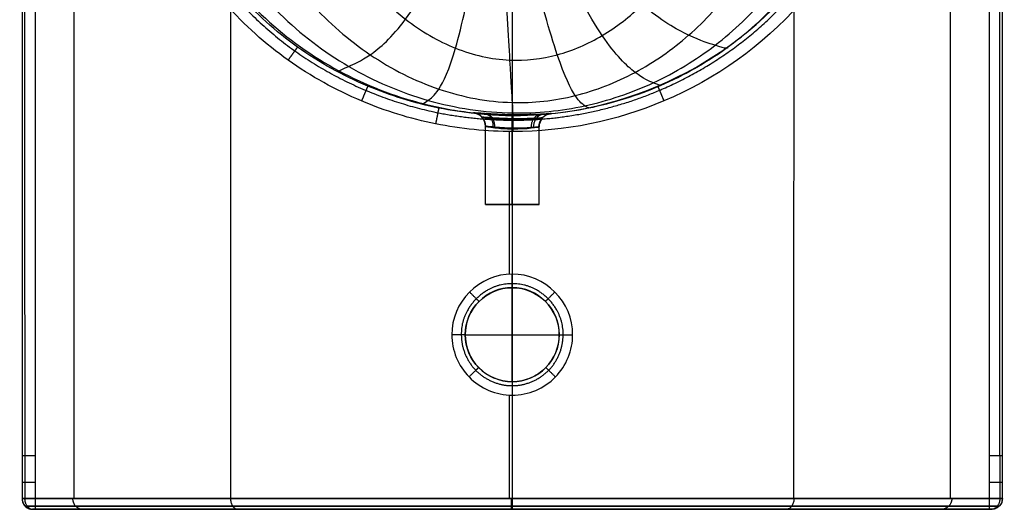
# Model space of a CAD drawing. Header units: millimetres. Extents: x -184 to 183, y -20 to 526.
# Tile 1 of 3: x -184 to 183, y -20 to 162. Entities that reach past the tile are written whole.
import ezdxf

# ---------------------------------------------------------------- set-up
doc = ezdxf.new("R2010")
doc.units = ezdxf.units.MM
doc.header["$MEASUREMENT"] = 0
doc.layers.add('Predefinito', color=7, linetype='Continuous', true_color=0x000000)

msp = doc.modelspace()

# ---------------------------------------------------------------- linework, layer by layer
at = {"layer": 'Predefinito'}
for p, q in [((0.01, 450, -410), (0.01, -16, -410)), ((-10, 93.46, -34.03), (-10, 122.61, -34.03)), ((0, 93.46, -44.03), (0, 121.88, -44.03)), ((0, 93.46, -24.03), (0, 121.62, -24.03)), ((10, 93.46, -34.03), (10, 122.34, -34.03)), ((-0.96, 67.5, 0), (-0.96, 120.63, 0)), ((-10, 93.46, -34.03), (10, 93.46, -34.03)), ((0, 93.46, -24.03), (0, 93.46, -44.03)), ((0, 27.5, -42.12), (0, 62.5, -42.12)), ((0, 62.5, -42.12), (0, 62.5, -5)), ((-17.5, 45, -42.12), (17.5, 45, -42.12)), ((-17.5, 45, -42.12), (-17.5, 45, -5)), ((17.5, 45, -42.12), (17.5, 45, -5)), ((0, 27.5, -42.12), (0, 27.5, -5)), ((-0.96, -16, 0), (-0.96, 22.51, 0)), ((-181.65, 0, -1.88), (-181.65, -16, -1.88)), ((177.75, -16, 0), (177.75, 0, 0)), ((181.65, 0, -1.88), (181.65, -16, -1.88)), ((-177.75, 0, 0), (-177.75, -16, 0)), ((177.75, -16, 0), (-177.75, -16, 0)), ((-104.99, -16, -410), (104.97, -16, -410)), ((177.75, -18.83, -1.17), (-177.75, -18.83, -1.17)), ((177.75, -20, -4), (-177.75, -20, -4)), ((-156.62, -20, -205), (156.6, -20, -205)), ((-104.99, -20, -410), (104.97, -20, -410)), ((-104.13, -18.83, -408.83), (104.12, -18.83, -408.83)), ((-102.09, -20, -406), (102.08, -20, -406)), ((0, -20, -4), (0, -20, -406))]:
    msp.add_line(p, q, dxfattribs=at)
at = {"layer": 'Predefinito', "extrusion": (0, 1, 0)}
msp.add_circle((0, -34.03, 93.46), 10, dxfattribs=at)
at = {"layer": 'Predefinito'}
for centre in [(0, 45, -42.12), (0, 45, -13.49)]:
    msp.add_circle(centre, 17.5, dxfattribs=at)
at = {"layer": 'Predefinito', "extrusion": (-2.6698e-15, -0.012474, 0.999922)}
msp.add_arc((-15, 122.17, -35.55), 5, 0, 83.5841, dxfattribs=at)
at = {"layer": 'Predefinito', "extrusion": (-0.120637, -2.05147e-05, 0.992697)}
msp.add_arc((-122.62, -19.08, -33.78), 5, 89.9903, 173.5287, dxfattribs=at)
at = {"layer": 'Predefinito', "extrusion": (-0.999919, 0.012701, -7.52568e-15)}
msp.add_arc((-121.87, -49.03, 1.55), 5, 90, 178.9359, dxfattribs=at)
at = {"layer": 'Predefinito', "extrusion": (0.999979, -0.006524, 4.70802e-15)}
msp.add_arc((121.62, -19.03, -0.79), 5, 270, 0.0951, dxfattribs=at)
at = {"layer": 'Predefinito', "extrusion": (0.999997, -0.002292, 1.76814e-07)}
msp.add_arc((120.62, -6, -0.05), 6, 359.9844, 90, dxfattribs=at)
at = {"layer": 'Predefinito', "extrusion": (-0.116722, -0.003867, -0.993157)}
msp.add_arc((-121.78, -22.99, 33.32), 5, 91.8846, 176.3802, dxfattribs=at)
at = {"layer": 'Predefinito', "extrusion": (-1.11927e-13, -0.00619, 0.999981)}
msp.add_arc((15, 122.13, -34.78), 5, 95.5377, 180, dxfattribs=at)
at = {"layer": 'Predefinito', "extrusion": (-1, 2.50977e-15, -1.75843e-07)}
msp.add_arc((-67.5, -5, 0), 5, 0, 90, dxfattribs=at)
at = {"layer": 'Predefinito', "extrusion": (-3.33389e-15, -1, 4.23547e-07)}
msp.add_arc((-22.5, -5, -45), 5, 0, 90, dxfattribs=at)
at = {"layer": 'Predefinito', "extrusion": (-7.06039e-16, 1, -4.23547e-07)}
msp.add_arc((-22.5, -5, 45), 5, 0, 90, dxfattribs=at)
at = {"layer": 'Predefinito', "extrusion": (1, 1.02451e-13, 1.75843e-07)}
msp.add_arc((22.5, -5, 0), 5, 0, 90, dxfattribs=at)
at = {"layer": 'Predefinito', "extrusion": (-0.220529, -1.38685e-06, 0.97538)}
msp.add_arc((16, -175.46, 34.32), 4, 276.3025, 359.49, dxfattribs=at)
at = {"layer": 'Predefinito', "extrusion": (-1, 1.49224e-06, 6.5415e-15)}
msp.add_arc((16, -406, 0.41), 4, 270, 359.9999, dxfattribs=at)
at = {"layer": 'Predefinito', "extrusion": (1, -1.49224e-06, 1.75844e-07)}
msp.add_arc((-16, -4, 0), 4, 90, 180.0001, dxfattribs=at)
at = {"layer": 'Predefinito', "extrusion": (-0.219639, 2.04405e-06, -0.975581)}
for start, end in [(270.1086, 313.2769), (344.0749, 359.4513)]:
    msp.add_arc((16, -175.51, -34.16), 4, start, end, dxfattribs=at)
at = {"layer": 'Predefinito'}
for points, knots in [([(182.62, 0, -6.1), (182.6, 52.43, -6.13), (182.65, 104.88, -6.16), (182.64, 209.75, -6.22), (181.88, 262.05, -6.26), (182.73, 340.84, -6.3), (183.08, 367.39, -6.3), (168.18, 417.85, -6.3), (155.67, 441.46, -6.3), (104.42, 501.13, -6.3), (52.43, 525, -6.3), (-52.44, 525, -6.3), (-104.4, 501.1, -6.3), (-155.69, 441.46, -6.3), (-168.26, 417.84, -6.3), (-183.17, 367.43, -6.3), (-182.7, 340.85, -6.3), (-181.93, 262.06, -6.26), (-182.64, 209.76, -6.22), (-182.64, 104.88, -6.16), (-182.6, 52.43, -6.13), (-182.62, 0, -6.1)], [14.911196, 14.911196, 14.911196, 14.911196, 171.292183, 171.292183, 327.67317, 327.67317, 405.863664, 405.863664, 484.054157, 484.054157, 640.435144, 640.435144, 796.816131, 796.816131, 875.006625, 875.006625, 953.197118, 953.197118, 1109.578105, 1109.578105, 1265.959092, 1265.959092, 1265.959092, 1265.959092]), ([(181.65, 0, -1.88), (181.66, 101.74, -1.92), (181.69, 203.47, -1.94), (181.69, 318.57, -1.97), (181.77, 331.87, -1.97), (181.5, 358.71, -1.97), (179.74, 372.15, -1.97), (170.27, 411.39, -1.97), (158.02, 436.09, -1.96), (124.1, 477.89, -1.96), (80.72, 511.97, -1.96), (0, 530.22, -1.96), (-80.73, 511.97, -1.96), (-124.09, 477.89, -1.96), (-158.08, 436.08, -1.96), (-170.11, 411.42, -1.97), (-183.5, 358.97, -1.97), (-181.38, 331.78, -1.97), (-181.86, 203.55, -1.94), (-181.61, 101.72, -1.92), (-181.65, 0, -1.88)], [15.000463, 15.000463, 15.000463, 15.000463, 320.217984, 320.217984, 360.245232, 360.245232, 400.27248, 400.27248, 480.326975, 480.326975, 560.381471, 640.435967, 720.490463, 800.545012, 800.545012, 880.599534, 880.599534, 960.654057, 960.654057, 1265.869848, 1265.869848, 1265.869848, 1265.869848]), ([(177.75, 0, 0), (177.75, 101.11, 0), (177.75, 202.21, 0), (177.75, 316.58, 0), (177.76, 329.84, 0), (177.71, 356.37, 0), (176.15, 369.62, 0), (167.19, 408.4, 0), (155.32, 432.85, 0), (122.15, 474.27, 0), (79.55, 508.09, 0), (0, 526.21, 0), (-79.57, 508.09, 0), (-122.15, 474.27, 0), (-155.38, 432.85, 0), (-167.05, 408.42, 0), (-179.68, 356.62, 0), (-177.35, 329.78, 0), (-177.97, 202.25, 0), (-177.69, 101.1, 0), (-177.75, 0, 0)], [15.08965, 15.08965, 15.08965, 15.08965, 320.217984, 320.217984, 360.245232, 360.245232, 400.27248, 400.27248, 480.326975, 480.326975, 560.381471, 640.435967, 720.490463, 800.545012, 800.545012, 880.599534, 880.599534, 960.654057, 960.654057, 1265.780703, 1265.780703, 1265.780703, 1265.780703]), ([(-163.21, -16, -192.35), (-163.17, 81.78, -192.35), (-163.24, 179.9, -191.62), (-162.92, 302.37, -190.6), (-164.12, 327.86, -190.55), (-158.25, 366.97, -190.3), (-155.62, 379.03, -190.06), (-148.48, 404.36, -189.78), (-143.16, 416.97, -189.71), (-122.55, 451.93, -189.45), (-102.53, 471.77, -189.32), (-66.79, 492.16, -189.18), (-41.19, 502.65, -189.11), (0.01, 508.05, -189.07), (41.2, 502.65, -189.11), (66.8, 492.16, -189.18), (102.53, 471.77, -189.32), (122.57, 451.93, -189.45), (143.15, 416.97, -189.71), (148.48, 404.38, -189.78), (155.66, 379.06, -190.06), (158.19, 366.81, -190.27), (164.17, 328.07, -190.59), (162.91, 302.36, -190.6), (163.24, 179.89, -191.62), (163.15, 81.79, -192.35), (163.2, -16, -192.35)], [3.967044, 3.967044, 3.967044, 3.967044, 294.801457, 294.801457, 368.501821, 368.501821, 405.352003, 405.352003, 442.202185, 442.202185, 515.902549, 515.902549, 552.754038, 589.602913, 626.451788, 663.300663, 663.300663, 736.998414, 736.998414, 773.847289, 773.847289, 810.696164, 810.696164, 884.393914, 884.393914, 1175.219125, 1175.219125, 1175.219125, 1175.219125]), ([(0.22, 120.62, 0), (-9.41, 120.67, 0), (-28.77, 122.51, 0), (-57.25, 131.4, 0), (-84.22, 146.21, 0), (-107.61, 167.43, 0), (-126.41, 193.01, 0), (-138.4, 221.87, 0), (-143.32, 247.54, 0), (-143.35, 268.62, 0), (-143.2, 286.09, 0), (-143.31, 304.62, 0), (-143.22, 332.59, 0), (-143.46, 365.31, 0), (-132.1, 400.25, 0), (-116.31, 427.94, 0), (-94.88, 451.55, 0), (-60.67, 475.32, 0), (-30.41, 484.45, 0), (-10.11, 485.89, 0)], [-1058.252478, -1058.252478, -1058.252478, -1058.252478, -1029.299316, -1000.346146, -969.028509, -937.710872, -906.059311, -874.40775, -844.608015, -827.992959, -811.377903, -792.029699, -772.681495, -726.907732, -695.120787, -663.333842, -631.724653, -600.115464, -539.048483, -539.048483, -539.048483, -539.048483]), ([(-10.11, 485.89, 0), (0.08, 486.62, 0), (20.64, 485.76, 0), (50.67, 477.86, 0), (78.63, 463.92, 0), (103.21, 443.44, 0), (122.84, 418.3, 0), (144.75, 372.05, 0), (143.54, 323.17, 0), (143.08, 278.19, 0), (143.83, 251.92, 0), (139.13, 223.95, 0), (127.18, 194.82, 0), (102.92, 159.39, 0), (59.65, 128.72, 0), (19.51, 120.59, 0), (0.22, 120.62, 0)], [-539.048483, -539.048483, -539.048483, -539.048483, -508.38904, -477.729596, -446.403179, -415.076762, -382.766306, -350.455849, -264.486821, -239.520525, -214.554228, -185.850772, -155.091756, -120.571792, -57.827153, 0, 0, 0, 0]), ([(0.24, 126.62, -6), (-9, 126.68, -5.99), (-27.59, 128.42, -5.98), (-54.87, 136.97, -6.02), (-80.72, 151.12, -6.04), (-103.1, 171.5, -6.08), (-121.15, 195.95, -6), (-132.61, 223.7, -5.9), (-137.32, 248.02, -5.82), (-137.36, 268.54, -5.8), (-137.2, 286.12, -5.78), (-137.31, 304.56, -5.71), (-137.24, 332.83, -5.58), (-137.46, 364.5, -5.31), (-126.65, 397.77, -5.26), (-111.41, 424.47, -5.31), (-90.93, 447.01, -5.45), (-58.1, 469.8, -5.66), (-29.1, 478.54, -5.77), (-9.68, 479.92, -5.78)], [-1058.252478, -1058.252478, -1058.252478, -1058.252478, -1029.299309, -1000.34614, -969.028503, -937.710866, -906.059306, -874.407746, -844.608011, -827.992955, -811.377899, -792.029695, -772.681492, -726.907729, -695.120785, -663.33384, -631.724652, -600.115463, -539.048483, -539.048483, -539.048483, -539.048483]), ([(0.24, 126.62, -6), (21.33, 126.6, -6.03), (42.44, 131.47, -6.11), (80.32, 150.16, -6.18), (97.06, 163.91, -6.18), (122.37, 197.55, -5.98), (131.33, 217.36, -5.78), (137.08, 248.42, -5.61), (137.46, 259.05, -5.56), (137.23, 280.76, -5.48), (137.24, 291.87, -5.44), (137.71, 325.1, -5.25), (138.19, 347.04, -5.04), (130.92, 388.62, -4.78), (122.15, 408.48, -4.77), (96.77, 442.18, -4.87), (80.21, 456.19, -4.98), (42.42, 475, -5.17), (21.33, 480.16, -5.24), (0.25, 480.27, -5.25)], [0, 0, 0, 0, 66.081995, 66.081995, 132.16399, 132.16399, 198.245984, 198.245984, 231.286982, 231.286982, 264.327979, 264.327979, 330.409974, 330.409974, 396.491969, 396.491969, 462.573964, 462.573964, 528.655959, 528.655959, 528.655959, 528.655959]), ([(0.41, 467.54, -58.63), (-7.15, 467.62, -58.65), (-21.98, 466.32, -58.53), (-43.87, 460.23, -57.95), (-64.37, 450.37, -57.01), (-83.13, 437.03, -55.77), (-99.49, 420.47, -54.29), (-112.79, 401.3, -52.61), (-123.19, 380.24, -50.79), (-129.92, 357.6, -48.89), (-132.22, 334.42, -46.96), (-133.32, 311.02, -45.05), (-133.91, 287.65, -43.22), (-134.47, 264.31, -41.52), (-134.06, 241.27, -39.99), (-126.71, 212.67, -38.41), (-114.92, 188.19, -37.1), (-92.87, 161.61, -36.24), (-65.26, 142.09, -35.86), (-38.21, 131.46, -35.78), (-20.67, 128.3, -35.77), (-14.33, 127.59, -35.77)], [276.995958, 276.995958, 276.995958, 276.995958, 289.349302, 301.702647, 314.055992, 326.409336, 338.762681, 351.116026, 363.46937, 375.822715, 388.17606, 400.529404, 412.882749, 425.236094, 437.589438, 449.942783, 471.032492, 492.122201, 513.21191, 534.301619, 546.227855, 546.227855, 546.227855, 546.227855]), ([(14.42, 127.32, -35.74), (19.12, 127.77, -35.73), (33.05, 129.86, -35.71), (55.71, 136.91, -35.71), (80.26, 150.84, -35.88), (101.2, 169.42, -36.34), (117.87, 192.96, -37.22), (127.43, 214.79, -38.51), (134.6, 245.01, -40.17), (133.66, 271.65, -41.98), (133.17, 298.74, -44.01), (132.39, 325.82, -46.17), (129.73, 352.91, -48.39), (122.94, 379.38, -50.59), (110.74, 403.85, -52.68), (94.35, 425.47, -54.58), (74.35, 443.51, -56.22), (51.33, 456.87, -57.51), (26.42, 465.36, -58.37), (8.96, 467.44, -58.61), (0.41, 467.54, -58.63)], [9.097262, 9.097262, 9.097262, 9.097262, 18.228163, 36.456327, 54.68449, 72.912653, 91.140816, 109.36898, 123.337894, 137.306809, 151.275724, 165.244639, 179.213554, 193.182469, 207.151383, 221.120298, 235.089213, 249.058128, 263.027043, 276.995958, 276.995958, 276.995958, 276.995958]), ([(104.97, -16, -410), (104.97, 70.99, -410), (104.98, 157.98, -410), (104.99, 267.05, -410), (104.99, 289.13, -410), (105, 322.25, -410), (104.98, 333.29, -410), (105.06, 355.37, -410), (103.39, 366.41, -410), (93.35, 397.99, -410), (79.81, 416.79, -410), (53.03, 436.3, -410), (33.13, 446.49, -410), (0.01, 451.76, -410), (-33.11, 446.49, -410), (-53, 436.3, -410), (-79.79, 416.79, -410), (-93.33, 398, -410), (-103.37, 366.41, -410), (-105.04, 355.37, -410), (-104.97, 333.29, -410), (-104.99, 322.25, -410), (-104.98, 289.13, -410), (-104.99, 267.05, -410), (-104.98, 157.98, -410), (-104.99, 70.99, -410), (-104.99, -16, -410)], [-1174.734661, -1174.734661, -1174.734661, -1174.734661, -884.393914, -884.393914, -810.696164, -810.696164, -773.847289, -773.847289, -736.998414, -736.998414, -663.300663, -663.300663, -626.451788, -589.602913, -552.754038, -515.902549, -515.902549, -442.202185, -442.202185, -405.352003, -405.352003, -368.501821, -368.501821, -294.801457, -294.801457, -4.450612, -4.450612, -4.450612, -4.450612]), ([(0.92, 428.1, -103.66), (-5.73, 428.21, -103.69), (-18.85, 427.22, -103.53), (-38.21, 422.34, -102.76), (-56.48, 414.35, -101.52), (-73.32, 403.48, -99.88), (-88.21, 389.91, -97.91), (-100.61, 374.14, -95.67), (-110.61, 356.7, -93.24), (-117.57, 337.84, -90.69), (-120.89, 318.35, -88.08), (-122.97, 298.5, -85.48), (-124.28, 278.47, -82.97), (-125.14, 258.32, -80.61), (-124.83, 238.18, -78.48), (-118.73, 213.26, -76.2), (-107.98, 189.18, -74.2), (-87.51, 163.44, -72.74), (-61.58, 143.75, -71.94), (-31.72, 130.9, -71.59), (-10.34, 127.72, -71.53), (0.18, 127.55, -71.51)], [276.995958, 276.995958, 276.995958, 276.995958, 289.349302, 301.702647, 314.055992, 326.409336, 338.762681, 351.116026, 363.46937, 375.822715, 388.17606, 400.529404, 412.882749, 425.236094, 437.589438, 449.942783, 471.032492, 492.122201, 513.21191, 534.301619, 555.391328, 555.391328, 555.391328, 555.391328]), ([(0.18, 127.55, -71.51), (9.27, 127.4, -71.5), (27.19, 129.2, -71.48), (52.97, 137.87, -71.63), (76.16, 151.99, -72.08), (95.73, 170.64, -72.96), (110.98, 193.47, -74.38), (119.4, 215.3, -76.32), (125.02, 241.24, -78.7), (124.02, 264.34, -81.23), (122.86, 287.52, -84.02), (121.02, 310.49, -86.97), (117.36, 333.23, -89.97), (110.22, 355.26, -92.93), (98.7, 375.51, -95.73), (83.75, 393.35, -98.27), (65.87, 408.18, -100.46), (45.55, 419.19, -102.17), (23.68, 426.21, -103.32), (8.43, 427.98, -103.64), (0.92, 428.1, -103.66)], [0, 0, 0, 0, 18.228163, 36.456327, 54.68449, 72.912653, 91.140816, 109.36898, 123.337894, 137.306809, 151.275724, 165.244639, 179.213554, 193.182469, 207.151383, 221.120298, 235.089213, 249.058128, 263.027043, 276.995958, 276.995958, 276.995958, 276.995958]), ([(1.62, 373.92, -130.15), (-3.73, 374.03, -130.17), (-14.37, 373.45, -130.07), (-30.05, 370.2, -129.54), (-44.96, 364.76, -128.7), (-58.82, 357.25, -127.58), (-71.24, 347.77, -126.22), (-81.83, 336.61, -124.69), (-90.59, 324.11, -123.01), (-97.08, 310.43, -121.25), (-100.87, 296.06, -119.44), (-103.49, 281.18, -117.63), (-105.26, 265.88, -115.86), (-106.35, 250.2, -114.19), (-106.24, 234.15, -112.66), (-101.8, 214.18, -110.99), (-93.03, 191.63, -109.47), (-75.76, 167.56, -108.27), (-53.51, 148.19, -107.54), (-27.66, 135.14, -107.16), (-9.22, 131.69, -107.08), (-0.05, 131.44, -107.07)], [276.995958, 276.995958, 276.995958, 276.995958, 289.349302, 301.702647, 314.055992, 326.409336, 338.762681, 351.116026, 363.46937, 375.822715, 388.17606, 400.529404, 412.882749, 425.236094, 437.589438, 449.942783, 471.032492, 492.122201, 513.21191, 534.301619, 555.391328, 555.391328, 555.391328, 555.391328]), ([(-0.05, 131.44, -107.07), (7.88, 131.22, -107.05), (23.67, 133, -107.06), (46.17, 141.78, -107.26), (66.29, 155.8, -107.7), (83.04, 173.99, -108.46), (95.74, 195.29, -109.6), (102.39, 216.04, -111.07), (106.2, 236.36, -112.79), (105.19, 254.54, -114.6), (103.62, 272.26, -116.57), (101.2, 289.51, -118.63), (97.2, 306.27, -120.72), (90.55, 322.24, -122.77), (80.68, 336.75, -124.7), (68.28, 349.41, -126.45), (53.71, 359.85, -127.95), (37.34, 367.58, -129.13), (19.81, 372.51, -129.92), (7.66, 373.79, -130.13), (1.62, 373.92, -130.15)], [0, 0, 0, 0, 18.228163, 36.456327, 54.68449, 72.912653, 91.140816, 109.36898, 123.337894, 137.306809, 151.275724, 165.244639, 179.213554, 193.182469, 207.151383, 221.120298, 235.089213, 249.058128, 263.027043, 276.995958, 276.995958, 276.995958, 276.995958]), ([(2.37, 315.06, -143.95), (-1.18, 315.17, -143.96), (-8.35, 314.95, -143.91), (-18.89, 313.27, -143.67), (-29.02, 310.29, -143.3), (-38.52, 306.06, -142.81), (-47.19, 300.61, -142.24), (-54.77, 294.09, -141.6), (-61.25, 286.64, -140.93), (-66.36, 278.34, -140.24), (-69.85, 269.43, -139.57), (-72.48, 260, -138.93), (-74.37, 250.09, -138.36), (-75.59, 239.76, -137.87), (-75.84, 228.88, -137.5), (-73.62, 215.5, -137.21), (-68.09, 196.97, -137.19), (-56.17, 177.75, -137.47), (-40.25, 161.65, -137.88), (-21.32, 150.61, -138.27), (-7.82, 147.52, -138.39), (-0.97, 147.22, -138.4)], [276.995958, 276.995958, 276.995958, 276.995958, 289.349302, 301.702647, 314.055992, 326.409336, 338.762681, 351.116026, 363.46937, 375.822715, 388.17606, 400.529404, 412.882749, 425.236094, 437.589438, 449.942783, 471.032492, 492.122201, 513.21191, 534.301619, 555.391328, 555.391328, 555.391328, 555.391328]), ([(-0.97, 147.22, -138.4), (4.96, 146.97, -138.4), (16.96, 148.34, -138.3), (33.86, 155.65, -138), (48.87, 167.32, -137.63), (61.07, 182.44, -137.3), (69.92, 199.54, -137.12), (74.02, 217, -137.19), (75.76, 230.11, -137.51), (74.8, 242.23, -137.99), (73.17, 253.62, -138.6), (70.77, 264.52, -139.3), (67.26, 274.86, -140.07), (62.12, 284.52, -140.86), (55.1, 293.16, -141.64), (46.58, 300.61, -142.36), (36.77, 306.71, -143), (25.91, 311.21, -143.51), (14.34, 314.11, -143.85), (6.39, 314.93, -143.95), (2.37, 315.06, -143.95)], [0, 0, 0, 0, 18.228163, 36.456327, 54.68449, 72.912653, 91.140816, 109.36898, 123.337894, 137.306809, 151.275724, 165.244639, 179.213554, 193.182469, 207.151383, 221.120298, 235.089213, 249.058128, 263.027043, 276.995958, 276.995958, 276.995958, 276.995958]), ([(-65.37, 143.06, -6.04), (-65.37, 143.01, -15.99), (-64.86, 143.1, -37.87), (-61.66, 144.62, -72.08), (-53.88, 147.86, -107.91), (-40.29, 159.42, -141.85), (-29.05, 179.41, -148.6), (-23.33, 188.55, -149.98)], [7.979915, 7.979915, 7.979915, 7.979915, 47.354885, 94.70977, 142.064654, 189.419539, 236.781516, 236.781516, 236.781516, 236.781516]), ([(80.18, 152.03, -6.16), (80.34, 151.73, -16.07), (80.04, 151.35, -37.92), (76.49, 152.47, -72.21), (67.11, 155.3, -108.23), (49.44, 165.29, -141.43), (33.44, 182.42, -148.46), (25.43, 190.26, -149.98)], [8.131227, 8.131227, 8.131227, 8.131227, 47.354885, 94.70977, 142.064654, 189.419539, 236.889325, 236.889325, 236.889325, 236.889325]), ([(55.53, 138.11, -6.13), (55.67, 137.9, -15.98), (55.54, 137.62, -37.73), (53.19, 138.5, -71.73), (46.77, 141.11, -107.49), (34.36, 152.97, -142.14), (22.8, 174.54, -148.69), (17.03, 184.38, -149.99)], [8.124081, 8.124081, 8.124081, 8.124081, 47.354885, 94.70977, 142.064654, 189.419539, 236.845744, 236.845744, 236.845744, 236.845744]), ([(-33.61, 130.79, -6.01), (-33.61, 130.8, -15.92), (-33.35, 130.9, -37.75), (-31.72, 131.98, -71.7), (-27.79, 134.73, -107.24), (-21.25, 147.83, -142.56), (-16.29, 171.95, -148.82), (-13.73, 182.93, -149.99)], [7.950857, 7.950857, 7.950857, 7.950857, 47.354885, 94.70977, 142.064654, 189.419539, 236.77797, 236.77797, 236.77797, 236.77797]), ([(-2.91, 180.39, -150), (-2.23, 168.73, -148.91), (-0.72, 143.05, -142.86), (0.06, 129.57, -106.99), (0.18, 127.57, -75.93), (0.21, 127.02, -56.47), (0.22, 126.88, -48.93)], [-236.774424, -236.774424, -236.774424, -236.774424, -189.419539, -142.064654, -94.70977, -64.778713, -64.778713, -64.778713, -64.778713]), ([(28.47, 129.51, -6.06), (28.56, 129.42, -15.94), (28.53, 129.27, -37.71), (27.35, 129.92, -71.58), (24.04, 132.24, -107.08), (17.33, 145.24, -142.66), (10.64, 169.83, -148.85), (7.35, 181, -149.99)], [8.036576, 8.036576, 8.036576, 8.036576, 47.354885, 94.70977, 142.064654, 189.419539, 236.802162, 236.802162, 236.802162, 236.802162]), ([(0.06, 126.88, -48.93), (-3.73, 126.92, -48.96), (-10.68, 127.31, -45.92), (-13.95, 127.59, -39.06), (-14.33, 127.59, -35.77), (-14.4, 127.59, -35.17), (-14.44, 127.58, -34.57), (-14.44, 127.57, -33.96), (-14.49, 127.53, -29.64), (-10.96, 127.03, -21.91), (-3.38, 126.64, -19), (0.03, 126.62, -19.02)], [0.278525, 0.278525, 0.278525, 0.278525, 12.07379, 22.040478, 22.040478, 22.040478, 23.854497, 23.854497, 23.854497, 36.835175, 47.439237, 47.439237, 47.439237, 47.439237]), ([(14.52, 127.32, -34), (14.52, 127.32, -34.58), (14.49, 127.32, -35.16), (14.42, 127.32, -35.74), (14.12, 127.31, -38.33), (11.47, 127.1, -45.28), (4.67, 126.82, -48.93), (0.22, 126.88, -48.93)], [-0.032474, -0.032474, -0.032474, -0.032474, 1.722383, 1.722383, 1.722383, 9.593625, 23.374227, 23.374227, 23.374227, 23.374227]), ([(0, 121.88, -44.03), (-2.63, 121.93, -44.04), (-7.42, 122.33, -42.02), (-9.67, 122.62, -37.43), (-9.93, 122.62, -35.23), (-9.97, 122.62, -34.83), (-10, 122.61, -34.43), (-10, 122.61, -34.03), (-10.02, 122.56, -31.13), (-7.58, 122.04, -25.96), (-2.35, 121.64, -24.02), (0, 121.62, -24.03)], [0.278525, 0.278525, 0.278525, 0.278525, 12.07379, 22.040478, 22.040478, 22.040478, 23.854497, 23.854497, 23.854497, 36.835175, 47.439237, 47.439237, 47.439237, 47.439237]), ([(10, 122.34, -34.03), (10, 122.34, -34.42), (9.98, 122.34, -34.81), (9.93, 122.34, -35.19), (9.73, 122.34, -36.92), (7.89, 122.12, -41.58), (3.18, 121.82, -44.02), (0.11, 121.88, -44.03)], [-0.032474, -0.032474, -0.032474, -0.032474, 1.722383, 1.722383, 1.722383, 9.593625, 23.374227, 23.374227, 23.374227, 23.374227]), ([(-22.5, 45, 0), (-22.54, 39.19, 0), (-17.7, 27.47, 0), (-5.99, 22.46, 0), (0, 22.5, 0)], [106.026087, 106.026087, 106.026087, 106.026087, 123.427184, 141.368116, 141.368116, 141.368116, 141.368116]), ([(-17.5, 45, -5), (-17.53, 40.48, -5), (-13.76, 31.37, -5), (-4.66, 27.47, -5), (0, 27.5, -5)], [106.026087, 106.026087, 106.026087, 106.026087, 123.427184, 141.368116, 141.368116, 141.368116, 141.368116]), ([(0, 27.5, -5), (4.65, 27.47, -5), (13.76, 31.37, -5), (17.53, 40.48, -5), (17.5, 45, -5)], [0, 0, 0, 0, 17.94093, 35.342029, 35.342029, 35.342029, 35.342029]), ([(0, 22.5, 0), (5.99, 22.46, 0), (17.69, 27.47, 0), (22.53, 39.19, 0), (22.5, 45, 0)], [0, 0, 0, 0, 17.94093, 35.342029, 35.342029, 35.342029, 35.342029]), ([(-177.75, -16, 0), (-179.23, -16, -0.01), (-182.26, -16, -1.42), (-182.93, -16, -4.67), (-182.62, -16, -6.1)], [-0.00048, -0.00048, -0.00048, -0.00048, 0.889313, 1.787581, 1.787581, 1.787581, 1.787581]), ([(-182.62, -16, -6.1), (-182.58, -16, -67.66), (-166.12, -16, -204.97), (-129.02, -16, -337.71), (-104.99, -16, -410)], [-0.004334, -0.004334, -0.004334, -0.004334, 183.591012, 411.715026, 411.715026, 411.715026, 411.715026]), ([(-182.59, -16.44, -6.1), (-182.58, -16.51, -6.1), (-182.54, -16.8, -6.09), (-182.41, -17.32, -6.07), (-182.12, -17.97, -6.04), (-181.71, -18.58, -5.96), (-181.17, -19.09, -5.98), (-180.59, -19.51, -5.81), (-179.93, -19.8, -5.74), (-179.27, -19.97, -5.63), (-178.83, -20, -5.54), (-178.61, -20, -5.5)], [0.440591, 0.440591, 0.440591, 0.440591, 0.649503, 1.332904, 2.044816, 2.775564, 3.522093, 4.24834, 4.9655, 5.656778, 6.315781, 6.315781, 6.315781, 6.315781]), ([(-104.99, -16, -410), (-104.99, -16.22, -410), (-104.95, -16.66, -409.96), (-104.83, -17.33, -409.79), (-104.62, -17.98, -409.5), (-104.32, -18.58, -409.08), (-103.94, -19.1, -408.56), (-103.51, -19.51, -407.96), (-103.04, -19.8, -407.31), (-102.57, -19.96, -406.65), (-102.25, -20, -406.21), (-102.09, -20, -406)], [0.000126, 0.000126, 0.000126, 0.000126, 0.649273, 1.34291, 2.084169, 2.871355, 3.696295, 4.544113, 5.395278, 6.22904, 7.026887, 7.026887, 7.026887, 7.026887]), ([(104.97, -16, -410), (104.97, -16.22, -410), (104.93, -16.66, -409.96), (104.82, -17.33, -409.79), (104.6, -17.98, -409.5), (104.3, -18.58, -409.08), (103.93, -19.1, -408.56), (103.5, -19.51, -407.96), (103.03, -19.8, -407.31), (102.55, -19.96, -406.65), (102.23, -20, -406.21), (102.08, -20, -406)], [0.000128, 0.000128, 0.000128, 0.000128, 0.649179, 1.342815, 2.084073, 2.871257, 3.696192, 4.544006, 5.395165, 6.22892, 7.026761, 7.026761, 7.026761, 7.026761]), ([(104.97, -16, -410), (129.02, -16, -337.71), (166.08, -16, -205), (182.61, -16, -67.63), (182.61, -16, -6.1)], [-0.000433, -0.000433, -0.000433, -0.000433, 228.127076, 411.72478, 411.72478, 411.72478, 411.72478]), ([(182.61, -16, -6.1), (182.93, -16, -4.66), (182.24, -16, -1.4), (179.22, -16, -0.01), (177.75, -16, 0)], [-0.000272, -0.000272, -0.000272, -0.000272, 0.900478, 1.799672, 1.799672, 1.799672, 1.799672]), ([(182.61, -16, -6.1), (182.61, -16.22, -6.1), (182.55, -16.65, -6.26), (182.39, -17.33, -6.18), (182.11, -17.96, -6.1), (181.72, -18.49, -6.22), (181.58, -18.68, -5.96), (181.54, -18.72, -5.86)], [0, 0, 0, 0, 0.659273, 1.342708, 2.054712, 2.785655, 3.087948, 3.087948, 3.087948, 3.087948]), ([(-177.75, -20, -4), (-178.05, -20, -3.99), (-178.64, -20, -4.3), (-178.82, -20, -4.94), (-178.75, -20, -5.23), (-178.75, -20, -5.23), (-178.75, -20, -5.23), (-178.74, -20, -5.24)], [-0.00048, -0.00048, -0.00048, -0.00048, 0.889313, 1.788711, 1.788711, 1.788711, 1.79713, 1.79713, 1.79713, 1.79713]), ([(-178.61, -20, -5.5), (-178.63, -20, -66.94), (-162.36, -20, -202.97), (-125.7, -20, -334.72), (-102.09, -20, -406)], [-0.601512, -0.601512, -0.601512, -0.601512, 183.591012, 408.833205, 408.833205, 408.833205, 408.833205]), ([(102.08, -20, -406), (125.69, -20, -334.72), (162.31, -20, -203.02), (178.64, -20, -66.95), (178.6, -20, -5.57)], [2.88161, 2.88161, 2.88161, 2.88161, 228.127076, 412.258063, 412.258063, 412.258063, 412.258063]), ([(178.76, -20, -5.24), (178.76, -20, -5.24), (178.76, -20, -5.24), (178.76, -20, -5.23), (178.83, -20, -4.94), (178.65, -20, -4.3), (178.05, -20, -3.99), (177.75, -20, -4)], [-0.009399, -0.009399, -0.009399, -0.009399, -0.000664, -0.000664, -0.000664, 0.900478, 1.799672, 1.799672, 1.799672, 1.799672]), ([(179.79, -19.83, -5.46), (179.62, -19.88, -5.57), (179.24, -19.96, -5.79), (178.8, -20, -5.66), (178.6, -20, -5.57)], [7.227654, 7.227654, 7.227654, 7.227654, 7.84049, 8.501902, 8.501902, 8.501902, 8.501902]), ([(181.54, -18.72, -5.86), (181.31, -19.01, -5.25), (181.32, -18.88, -3.08), (180.79, -19.44, -4.98), (180.19, -19.71, -5.21), (179.87, -19.81, -5.41), (179.79, -19.83, -5.46)], [3.087948, 3.087948, 3.087948, 3.087948, 5.020702, 6.091676, 6.946068, 7.227654, 7.227654, 7.227654, 7.227654])]:
    msp.add_open_spline(points, degree=3, knots=knots, dxfattribs=at)
for points, weights, degree, knots in [([(-9.81, 481.74, -1.68), (-29.5, 480.35, -1.68), (-58.77, 471.58, -1.64), (-92.17, 448.52, -1.57), (-113, 425.64, -1.52), (-128.47, 398.6, -1.5), (-139.46, 364.7, -1.52), (-139.13, 332.64, -1.61), (-139.17, 304.58, -1.66), (-139.03, 286.09, -1.68), (-139.18, 268.58, -1.69), (-139.14, 247.86, -1.69), (-134.33, 223.11, -1.72), (-122.67, 195.06, -1.76), (-104.39, 170.32, -1.79), (-81.76, 149.72, -1.77), (-55.57, 135.34, -1.76), (-27.95, 126.69, -1.75), (-9.11, 124.91, -1.75), (0.23, 124.86, -1.76)], [1.00767146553, 1.00797190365, 1.01170824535, 1.01877193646, 1.02320496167, 1.02502099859, 1.02333079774, 1.01427331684, 1.00987815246, 1.00761401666, 1.00695062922, 1.00638147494, 1.00359013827, 1.00011663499, 0.997168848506, 0.998503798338, 0.999440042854, 1.00083856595, 1.0002995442, 1], 3, [539.048483, 539.048483, 539.048483, 539.048483, 600.115476, 631.724664, 663.333851, 695.120795, 726.907738, 772.6815, 792.029703, 811.377906, 827.992962, 844.608017, 874.407751, 906.05931, 937.71087, 969.028506, 1000.346142, 1029.29931, 1058.252478, 1058.252478, 1058.252478, 1058.252478]), ([(0.23, 124.86, -1.76), (18.96, 124.83, -1.77), (58.06, 132.87, -1.82), (99.75, 162.52, -1.85), (123.38, 196.76, -1.78), (135.04, 225.08, -1.71), (139.67, 252.13, -1.67), (138.93, 278.02, -1.65), (139.47, 323.25, -1.61), (140.77, 371.22, -1.45), (119.46, 416.26, -1.47), (100.28, 440.69, -1.51), (76.35, 460.55, -1.57), (49.17, 474, -1.63), (19.97, 481.63, -1.67), (0.08, 482.44, -1.68), (-9.81, 481.74, -1.68)], [1, 0.999092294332, 0.994203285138, 0.991091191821, 0.99769876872, 1.00487823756, 1.0084087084, 1.01026166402, 1.01491622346, 1.02996206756, 1.02808244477, 1.0242095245, 1.01826032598, 1.01242757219, 1.00830865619, 1.00752062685, 1.00767146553], 3, [0, 0, 0, 0, 57.827165, 120.571802, 155.091765, 185.850781, 214.554236, 239.520532, 264.486828, 350.455854, 382.76631, 415.076765, 446.403181, 477.729598, 508.38904, 539.048483, 539.048483, 539.048483, 539.048483]), ([(-80.02, 152.09, -6.05), (-80.01, 152.1, -3.55), (-81.03, 150.67, -1.77), (-82.05, 149.24, 0), (-83.49, 147.2, 0)], [1, 0.922414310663, 0.998442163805, 0.922414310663, 1], 2, [0, 0, 0, 0.5, 0.5, 1, 1, 1]), ([(-53.82, 137.56, -6.01), (-53.81, 137.56, -3.53), (-54.5, 135.94, -1.76), (-55.18, 134.32, 0), (-56.15, 132.03, 0)], [1, 0.923440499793, 0.999552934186, 0.923440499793, 1], 2, [0, 0, 0, 0.5, 0.5, 1, 1, 1]), ([(54.18, 137.52, -6.13), (54.17, 137.58, -3.61), (54.85, 135.96, -1.81), (55.54, 134.34, 0), (56.52, 132, 0)], [0.999449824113, 0.919466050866, 0.994970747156, 0.919207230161, 1], 2, [0.0017081, 0.0017081, 0.0017081, 0.5, 0.5, 1, 1, 1]), ([(-27.37, 129.37, -5.99), (-27.37, 129.37, -3.51), (-27.72, 127.65, -1.75), (-28.07, 125.92, 0), (-28.55, 123.49, 0)], [1, 0.924294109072, 1.00047690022, 0.924294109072, 1], 2, [0, 0, 0, 0.5, 0.5, 1, 1, 1]), ([(0.05, 125.39, -45.46), (-2.86, 125.42, -45.48), (-8.23, 125.73, -43.28), (-10.89, 125.96, -37.95), (-11.19, 125.95, -35.39), (-11.24, 125.95, -34.92), (-11.27, 125.94, -34.45), (-11.27, 125.94, -33.98), (-11.3, 125.9, -30.6), (-8.38, 125.48, -24.63), (-2.58, 125.18, -22.55), (0.02, 125.16, -22.56)], [0.856821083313, 0.857363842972, 0.866389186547, 0.872864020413, 0.87291721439, 0.872951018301, 0.872906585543, 0.872784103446, 0.872166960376, 0.861655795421, 0.853192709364, 0.853259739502], 3, [0.278525, 0.278525, 0.278525, 0.278525, 12.07379, 22.040478, 22.040478, 22.040478, 23.854497, 23.854497, 23.854497, 36.835175, 47.439237, 47.439237, 47.439237, 47.439237]), ([(11.3, 125.7, -34.01), (11.3, 125.7, -34.46), (11.27, 125.7, -34.91), (11.22, 125.7, -35.36), (10.99, 125.7, -37.37), (8.82, 125.54, -42.77), (3.56, 125.33, -45.45), (0.17, 125.38, -45.46)], [0.870219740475, 0.870256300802, 0.870223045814, 0.870121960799, 0.869766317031, 0.864129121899, 0.855769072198, 0.856782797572], 3, [-0.032474, -0.032474, -0.032474, -0.032474, 1.722383, 1.722383, 1.722383, 9.593625, 23.374227, 23.374227, 23.374227, 23.374227]), ([(-18.97, 45, -1.46), (-19, 40.11, -1.46), (-14.92, 30.23, -1.46), (-5.05, 26, -1.46), (0, 26.03, -1.46)], [0.853553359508, 0.853553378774, 0.853553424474, 0.853553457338, 0.853553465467], 3, [106.026087, 106.026087, 106.026087, 106.026087, 123.427184, 141.368116, 141.368116, 141.368116, 141.368116]), ([(0, 26.03, -1.46), (5.04, 26, -1.46), (14.91, 30.23, -1.46), (18.99, 40.11, -1.46), (18.96, 45, -1.46)], [0.853553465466, 0.853553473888, 0.853553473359, 0.85355344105, 0.853553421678], 3, [0, 0, 0, 0, 17.94093, 35.342029, 35.342029, 35.342029, 35.342029]), ([(-177.75, -18.83, -1.17), (-178.88, -18.83, -1.18), (-181.2, -18.83, -2.26), (-181.72, -18.83, -4.75), (-181.47, -18.83, -5.84)], [0.85355297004, 0.853553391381, 0.853554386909, 0.853554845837, 0.853554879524], 3, [-0.00048, -0.00048, -0.00048, -0.00048, 0.889313, 1.788711, 1.788711, 1.788711, 1.788711]), ([(-181.44, -18.83, -5.93), (-181.42, -18.83, -67.45), (-165.02, -18.83, -204.39), (-128.05, -18.83, -336.83), (-104.13, -18.83, -408.83)], [0.853429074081, 0.853444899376, 0.853467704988, 0.85351346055, 0.853553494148], 3, [-0.171483, -0.171483, -0.171483, -0.171483, 183.591012, 410.873589, 410.873589, 410.873589, 410.873589]), ([(104.12, -18.83, -408.83), (128.04, -18.83, -336.83), (165.01, -18.83, -204.28), (181.47, -18.83, -67.15), (181.42, -18.83, -5.52)], [0.853553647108, 0.853516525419, 0.853474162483, 0.853452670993, 0.853436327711], 3, [0.841366, 0.841366, 0.841366, 0.841366, 228.127076, 412.297324, 412.297324, 412.297324, 412.297324]), ([(181.57, -18.83, -4.97), (181.56, -18.83, -4.12), (180.89, -18.83, -2.11), (178.88, -18.83, -1.18), (177.75, -18.83, -1.17)], [0.853551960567, 0.853551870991, 0.85355188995, 0.853552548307, 0.853552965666], 3, [0.230976, 0.230976, 0.230976, 0.230976, 0.900478, 1.799672, 1.799672, 1.799672, 1.799672])]:
    msp.add_rational_spline(points, weights, degree=degree, knots=knots, dxfattribs=at)
for points, weights, degree in [([(-7.07, 122.33, -41.1), (-6.91, 126.97, -41.26), (-10.18, 127.31, -44.54)], [1, 0.732796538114, 1], 2), ([(-6.49, 122.02, -26.42), (-6.28, 126.8, -26.23), (-9.37, 127.01, -22.59)], [1, 0.722434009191, 1], 2), ([(0.02, 125.16, -22.56), (0.08, 125.16, -22.56), (0.13, 125.16, -22.57), (0.18, 125.16, -22.56)], [0.853259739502, 0.853256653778, 0.853254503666, 0.853253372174], 3), ([(0.05, 121.88, -44.02), (0.12, 126.79, -44.02), (0.14, 126.88, -48.93)], [1, 0.713620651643, 1], 2), ([(0.17, 125.38, -45.46), (0.13, 125.39, -45.45), (0.09, 125.39, -45.46), (0.05, 125.39, -45.46)], [0.856799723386, 0.856806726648, 0.856813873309, 0.856821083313], 3), ([(0.07, 121.62, -24.03), (0.1, 126.63, -24.03), (0.13, 126.62, -19.02)], [1, 0.706511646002, 1], 2), ([(0.11, 121.88, -44.03), (0.17, 126.79, -44.02), (0.22, 126.88, -48.93)], [1, 0.713565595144, 1], 2), ([(0.24, 126.62, -19.02), (0.17, 126.63, -24.03), (0.14, 121.62, -24.03)], [1, 0.706497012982, 1], 2), ([(0.18, 125.16, -22.56), (5.97, 125.1, -22.46), (11.4, 125.67, -27.78), (11.3, 125.7, -34.01)], [0.853248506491, 0.852980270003, 0.87049696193, 0.870219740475], 3), ([(7.11, 121.95, -27.02), (6.97, 126.72, -26.88), (10.32, 126.94, -23.51)], [1, 0.723474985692, 1], 2), ([(8.01, 122.17, -40.02), (7.91, 126.84, -40.15), (11.65, 127.15, -42.95)], [1, 0.730615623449, 1], 2), ([(0, 63.96, -1.46), (-10.14, 64.23, -1.46), (-19.23, 55.13, -1.46), (-18.97, 45, -1.46)], [0.85355331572, 0.853553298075, 0.853553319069, 0.853553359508], 3), ([(18.96, 45, -1.46), (19.22, 55.13, -1.46), (10.13, 64.23, -1.46), (0, 63.96, -1.46)], [0.853553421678, 0.853553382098, 0.853553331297, 0.85355331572], 3), ([(-12.35, 57.35, -5), (-12.35, 57.35, 0), (-15.88, 60.87, 0)], [1, 0.707106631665, 1], 2), ([(12.34, 57.35, -5), (12.34, 57.35, 0), (15.87, 60.87, 0)], [1, 0.707106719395, 1], 2), ([(-12.53, 32.77, -5), (-12.53, 32.77, 0), (-16.11, 29.28, 0)], [1, 0.707106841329, 1], 2), ([(12.52, 32.77, -5), (12.52, 32.77, 0), (16.1, 29.28, 0)], [1, 0.707106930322, 1], 2), ([(-181.66, -16, -1.87), (-181.66, -20, -1.87), (-178.52, -20, -4.37)], [1, 0.707108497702, 1], 2), ([(-177.75, -16, 0), (-177.75, -20, 0), (-177.75, -20, -4)], [1, 0.707106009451, 1], 2), ([(-163.79, -16, -189.21), (-163.79, -20, -189.21), (-159.86, -20, -188.47)], [1, 0.706939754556, 1], 2), ([(163.77, -16, -189.22), (163.78, -20, -189.22), (159.84, -20, -188.47)], [1, 0.706952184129, 1], 2), ([(177.75, -20, -4), (177.75, -20, 0), (177.75, -16, 0)], [1, 0.707106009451, 1], 2), ([(181.66, -16, -1.87), (181.66, -20, -1.87), (178.53, -20, -4.38)], [1, 0.70710400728, 1], 2), ([(-181.47, -18.83, -5.84), (-181.46, -18.83, -5.9), (-181.44, -18.83, -5.96), (-181.42, -18.83, -6.01)], [0.853554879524, 0.85355487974, 0.853554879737, 0.853554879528], 3)]:
    msp.add_rational_spline(points, weights, degree=degree, dxfattribs=at)
for points in [[(0.03, 126.62, -19.02), (0.1, 126.62, -19.02), (0.17, 126.62, -19.02), (0.24, 126.62, -19.02)], [(0.22, 126.88, -48.93), (0.17, 126.88, -48.93), (0.12, 126.88, -48.93), (0.06, 126.88, -48.93)], [(0.24, 126.62, -19.02), (7.9, 126.57, -18.95), (14.71, 127.29, -26.08), (14.52, 127.32, -34)], [(0.24, 126.62, -19.02), (0.24, 126.61, -14.68), (0.24, 126.61, -10.34), (0.24, 126.62, -6)], [(0.11, 121.88, -44.03), (0.07, 121.88, -44.02), (0.04, 121.88, -44.03), (0, 121.88, -44.03)], [(0, 121.62, -24.03), (0.05, 121.62, -24.03), (0.09, 121.62, -24.03), (0.14, 121.62, -24.03)], [(0.14, 121.62, -24.03), (5.43, 121.56, -23.97), (10.13, 122.32, -28.73), (10, 122.34, -34.03)], [(0, 67.5, 0), (-12.03, 67.81, 0), (-22.81, 57.02, 0), (-22.5, 45, 0)], [(22.5, 45, 0), (22.81, 57.02, 0), (12.02, 67.81, 0), (0, 67.5, 0)], [(0, 62.5, -5), (-9.36, 62.74, -5), (-17.75, 54.35, -5), (-17.5, 45, -5)], [(17.5, 45, -5), (17.74, 54.35, -5), (9.35, 62.74, -5), (0, 62.5, -5)], [(-182.62, 0, -6.1), (-183.32, 0, -2.98), (-180.95, 0, 0), (-177.75, 0, 0)], [(-182.62, 0, -6.1), (-182.62, -5.33, -6.1), (-182.62, -10.67, -6.1), (-182.62, -16, -6.1)], [(177.75, 0, 0), (180.95, 0, 0), (183.32, 0, -2.98), (182.62, 0, -6.1)], [(182.61, -16, -6.1), (182.61, -10.67, -6.1), (182.62, -5.33, -6.1), (182.62, 0, -6.1)], [(-177.75, -10, 0), (-180.95, -10, -0.01), (-183.32, -10, -2.97), (-182.61, -10, -6.1)], [(182.63, -10, -6.1), (183.33, -10, -2.98), (180.95, -10, 0), (177.75, -10, 0)], [(-182.62, -16, -6.1), (-182.62, -16.15, -6.1), (-182.61, -16.29, -6.1), (-182.59, -16.44, -6.1)], [(-178.74, -20, -5.24), (-178.71, -20, -5.33), (-178.67, -20, -5.42), (-178.61, -20, -5.5)], [(178.6, -20, -5.57), (178.66, -20, -5.46), (178.72, -20, -5.36), (178.76, -20, -5.24)]]:
    msp.add_open_spline(points, degree=3, dxfattribs=at)

doc.saveas('drawing.dxf')
